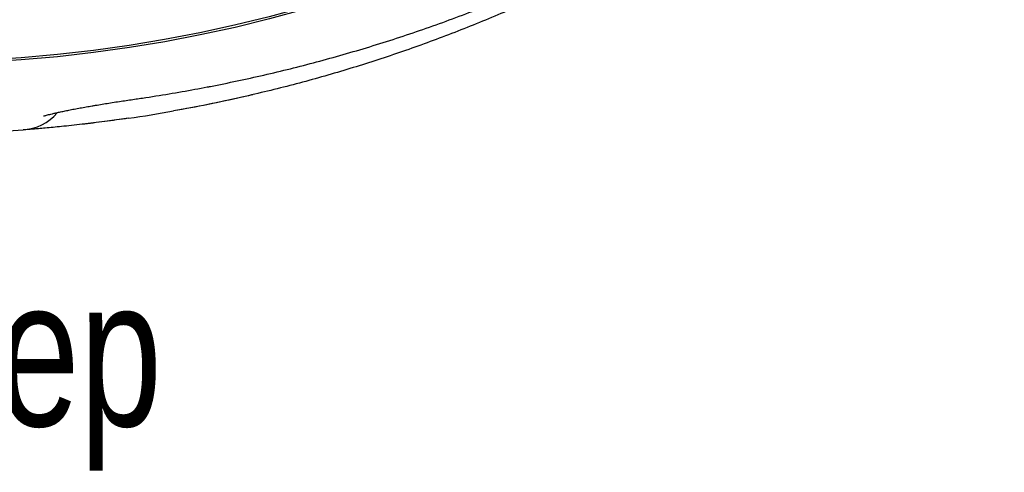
# Model space of a CAD drawing. Header units: millimetres. Extents: x 10 to 412, y 8 to 584.
# Tile 48 of 83: x 330 to 354, y 210 to 221. Entities that reach past the tile are written whole.
import ezdxf

# ---------------------------------------------------------------- set-up
doc = ezdxf.new("R2010")
doc.units = ezdxf.units.MM
doc.layers.add('OUTLINE', color=7, linetype='Continuous', lineweight=25)
doc.layers.add('TEXT', color=2, linetype='Continuous')
doc.styles.add('SLDTEXTSTYLE0', font='TXT', dxfattribs={"width": 0.75})

msp = doc.modelspace()

# ---------------------------------------------------------------- linework, layer by layer
at = {"layer": 'OUTLINE'}
msp.add_line((330.41611, 218.4202), (330.35688, 218.41573), dxfattribs=at)
at = {"layer": 'OUTLINE', "flags": 128}
for points in [[(335.80265, 219.24957), (335.11219, 219.09563), (334.66705, 219.00398)], [(334.53605, 218.97813), (334.19683, 218.91356), (333.92289, 218.86389)], [(332.85123, 218.6907), (332.35339, 218.62158), (331.83957, 218.55773)]]:
    msp.add_lwpolyline(points, dxfattribs=at)
at = {"layer": 'OUTLINE'}
for radius in [33.99382, 33.94382]:
    msp.add_circle((327.70013, 253.96659), radius, dxfattribs=at)
for centre, radius, start, end in [((327.70013, 253.96659), 35.65, 306.658466, 274.273816), ((330.26745, 219.61239), 1.2, 274.273816, 318.752755), ((327.70013, 253.96659), 35.65, 278.307796, 280.052558)]:
    msp.add_arc(centre, radius, start, end, dxfattribs=at)
for points, knots in [([(334.71554, 219.43207), (334.74177, 219.4369), (334.98097, 219.481), (335.43004, 219.57461), (336.06153, 219.71336), (336.68776, 219.86336), (337.3138, 220.02451), (337.94144, 220.19809), (338.57186, 220.38464), (339.2012, 220.5833), (339.82831, 220.79388), (340.45211, 221.01615), (341.07131, 221.24983), (341.68742, 221.49547), (342.29999, 221.75293), (342.90894, 222.02244), (343.51195, 222.30302), (344.10897, 222.59468), (344.69995, 222.89742), (345.28485, 223.21125), (345.86357, 223.53616), (346.43614, 223.87205), (347.00223, 224.21933), (347.52351, 224.5514), (347.85273, 224.77263), (347.99811, 224.87032)], [0, 0, 0, 0, 0.00548996, 0.05006162, 0.09449658, 0.13877664, 0.18294792, 0.22803545, 0.27340756, 0.31898344, 0.36470529, 0.4105117, 0.45633687, 0.50207862, 0.54827993, 0.59443732, 0.64056175, 0.6866652, 0.73275912, 0.77885503, 0.82496244, 0.87109158, 0.9172537, 0.9634609, 1, 1, 1, 1]), ([(348.3272, 224.89605), (348.2052, 224.80791), (347.75237, 224.48077), (346.94398, 223.95044), (345.90333, 223.30561), (344.83229, 222.69497), (343.73279, 222.117), (342.60459, 221.57377), (341.45614, 221.06953), (340.2969, 220.60856), (339.12856, 220.19043), (337.94997, 219.81489), (336.75516, 219.47625), (335.94612, 219.2852), (335.54161, 219.18968)], [0, 0, 0, 0, 0.032219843, 0.119590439, 0.206960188, 0.29427982, 0.38328755, 0.472353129, 0.561414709, 0.650417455, 0.737552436, 0.824686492, 0.912344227, 1, 1, 1, 1]), ([(332.87667, 219.12563), (332.98054, 219.14018), (333.29436, 219.18413), (333.81134, 219.26846), (334.32062, 219.3565), (334.61964, 219.41465), (334.71574, 219.43334)], [0, 0, 0, 0, 0.168544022, 0.509190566, 0.842260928, 1, 1, 1, 1]), ([(330.85048, 218.74461), (330.8513, 218.74491), (330.85304, 218.74556), (330.86888, 218.75086), (330.89567, 218.75905), (330.93531, 218.77031), (330.98732, 218.78403), (331.05302, 218.80029), (331.1312, 218.81858), (331.22308, 218.83897), (331.32777, 218.86111), (331.44444, 218.88472), (331.57212, 218.90952), (331.70975, 218.93524), (331.84975, 218.96057), (331.9461, 218.97727), (331.99155, 218.98515)], [0, 0, 0, 0, 0.0456998, 0.09822755, 0.15553534, 0.2174865, 0.28367986, 0.35102048, 0.42338312, 0.49958677, 0.57914186, 0.66156104, 0.74634954, 0.83305836, 0.92124517, 1, 1, 1, 1]), ([(331.99294, 218.98536), (332.01898, 218.98987), (332.09569, 219.00314), (332.22832, 219.02508), (332.38972, 219.05106), (332.55472, 219.07668), (332.7175, 219.10119), (332.82503, 219.11668), (332.87671, 219.12412)], [0, 0, 0, 0, 0.09343445, 0.27527622, 0.45880028, 0.64344244, 0.82862081, 1, 1, 1, 1]), ([(332.85123, 218.6907), (332.75769, 218.67727), (332.57035, 218.65038), (332.29125, 218.61315), (332.01778, 218.57865), (331.75363, 218.54751), (331.50222, 218.51966), (331.27123, 218.49567), (331.06395, 218.47549), (330.88139, 218.45868), (330.72412, 218.44498), (330.59464, 218.43423), (330.49225, 218.42606), (330.4159, 218.42017), (330.36807, 218.41656), (330.36188, 218.4161), (330.359, 218.41588)], [0, 0, 0, 0, 0.0749534, 0.1501091, 0.22503467, 0.29969222, 0.37458763, 0.44921765, 0.51965387, 0.59032211, 0.66074251, 0.72852976, 0.79653466, 0.86432346, 0.93686443, 1, 1, 1, 1])]:
    msp.add_open_spline(points, degree=3, knots=knots, dxfattribs=at)
msp.add_open_spline([(335.54161, 219.18968), (335.00508, 219.0687), (334.46542, 218.96007), (333.92289, 218.86389)], degree=3, dxfattribs=at)

# ---------------------------------------------------------------- texts
at = {"layer": 'TEXT', "insert": (287.98715, 214.90499), "char_height": 3.5, "attachment_point": 1, "style": 'SLDTEXTSTYLE0'}
msp.add_mtext('60 crescent stipples 0.4 deep', dxfattribs=at)

doc.saveas('drawing.dxf')
